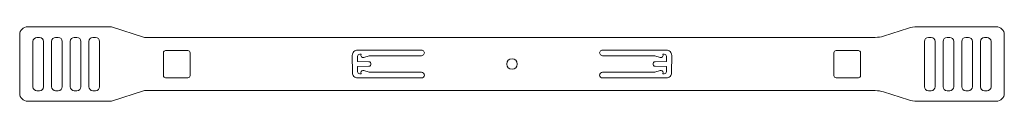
# Model space of a CAD drawing. Header units: millimetres. Extents: x -185 to 185, y -14 to 14.
import ezdxf

# ---------------------------------------------------------------- set-up
doc = ezdxf.new("R2010")
doc.units = ezdxf.units.MM
doc.layers.add('61', color=7, linetype='Continuous', true_color=0xffffff)

msp = doc.modelspace()

# ---------------------------------------------------------------- linework, layer by layer
at = {"layer": '61', "color": 252, "linetype": 'Continuous', "lineweight": 13}
for p, q in [((-181.999692, 14), (-150.533298, 14)), ((-181.999692, 14), (-150.533298, 14)), ((-150.533298, 14), (-138.085436, 9.998902)), ((-150.533298, 14), (-138.085436, 9.998902)), ((139.577799, 10.47859), (149.040853, 13.520286)), ((139.577799, 10.47859), (149.040853, 13.520286)), ((152.100945, 14), (181.999692, 14)), ((152.100945, 14), (181.999692, 14)), ((-184.999692, -11), (-184.999692, 11)), ((-184.999692, -11), (-184.999692, 11)), ((-179.999691, 8.43749), (-179.999691, -8.56251)), ((-179.999691, -8.56251), (-179.999691, 8.43749)), ((-177.499691, 9.93749), (-178.499691, 9.93749)), ((-178.499691, 9.93749), (-177.499691, 9.93749)), ((-175.999691, 8.43749), (-175.999691, -8.56251)), ((-175.999691, -8.56251), (-175.999691, 8.43749)), ((-172.999691, 8.466595), (-172.999691, -8.533405)), ((-172.999691, -8.533405), (-172.999691, 8.466595)), ((-170.499691, 9.966595), (-171.499691, 9.966595)), ((-171.499691, 9.966595), (-170.499691, 9.966595)), ((-168.999691, 8.466595), (-168.999691, -8.533405)), ((-168.999691, -8.533405), (-168.999691, 8.466595)), ((-165.999691, -8.528755), (-165.999691, 8.471245)), ((-165.999691, 8.471245), (-165.999691, -8.528755)), ((-164.499691, 9.971245), (-163.499691, 9.971245)), ((-163.499691, 9.971245), (-164.499691, 9.971245)), ((-161.999691, 8.471245), (-161.999691, -8.528755)), ((-161.999691, -8.528755), (-161.999691, 8.471245)), ((-158.999691, 8.471245), (-158.999691, -8.528755)), ((-158.999691, -8.528755), (-158.999691, 8.471245)), ((-156.499691, 9.971245), (-157.499691, 9.971245)), ((-157.499691, 9.971245), (-156.499691, 9.971245)), ((-154.999691, -8.528755), (-154.999691, 8.471245)), ((-154.999691, 8.471245), (-154.999691, -8.528755)), ((-138.085436, 9.998902), (-0.00004, 10)), ((-138.085436, 9.998902), (-0.00004, 10)), ((0.000043, 10), (-0.00004, 10)), ((-0.00004, 10), (0.000041, 10)), ((0.000041, 10), (136.517626, 9.998874)), ((0.000043, 10), (136.517626, 9.998874)), ((154.999691, 8.471245), (154.999691, -8.528755)), ((154.999691, -8.528755), (154.999691, 8.471245)), ((157.499691, 9.971245), (156.499691, 9.971245)), ((156.499691, 9.971245), (157.499691, 9.971245)), ((158.999691, 8.471245), (158.999691, -8.528755)), ((158.999691, -8.528755), (158.999691, 8.471245)), ((161.999691, -8.528755), (161.999691, 8.471245)), ((161.999691, 8.471245), (161.999691, -8.528755)), ((164.499691, 9.971245), (163.499691, 9.971245)), ((163.499691, 9.971245), (164.499691, 9.971245)), ((165.999691, 8.471245), (165.999691, -8.528755)), ((165.999691, -8.528755), (165.999691, 8.471245)), ((168.999691, -8.533405), (168.999691, 8.466595)), ((168.999691, 8.466595), (168.999691, -8.533405)), ((170.499691, 9.966595), (171.499691, 9.966595)), ((171.499691, 9.966595), (170.499691, 9.966595)), ((172.999691, -8.533405), (172.999691, 8.466595)), ((172.999691, 8.466595), (172.999691, -8.533405)), ((175.999691, -8.56251), (175.999691, 8.43749)), ((175.999691, 8.43749), (175.999691, -8.56251)), ((177.499691, 9.93749), (178.499691, 9.93749)), ((178.499691, 9.93749), (177.499691, 9.93749)), ((179.999691, 8.43749), (179.999691, -8.56251)), ((179.999691, -8.56251), (179.999691, 8.43749)), ((184.999692, 11), (184.999692, -11)), ((184.999692, 11), (184.999692, -11)), ((-131, 4.240147), (-131, -4.359799)), ((-131, 4.240147), (-131, -4.359799)), ((-121.800203, 5.042314), (-130.200206, 5.040147)), ((-121.800203, 5.042314), (-130.200206, 5.040147)), ((-121, -4.357633), (-121, 4.242314)), ((-121, -4.357633), (-121, 4.242314)), ((-34.000047, 5.248969), (-57.999915, 5.248709)), ((-57.999915, 5.248709), (-34.000047, 5.248969)), ((57.999915, 5.248709), (34.000047, 5.248969)), ((34.000047, 5.248969), (57.999915, 5.248709)), ((121, 4.242314), (121, -4.357633)), ((121, 4.242314), (121, -4.357633)), ((130.200206, 5.040147), (121.800203, 5.042314)), ((130.200206, 5.040147), (121.800203, 5.042314)), ((131, -4.359799), (131, 4.240147)), ((131, -4.359799), (131, 4.240147)), ((-59.999892, 3.248425), (-59.998968, -3.249911)), ((-59.998968, -3.249911), (-59.999892, 3.248425)), ((-58.000374, 2.847695), (-58.000104, 0.948417)), ((-58.000104, 0.948417), (-58.000374, 2.847695)), ((-53.781154, 0.849439), (-58.000104, 0.948417)), ((-58.000104, 0.948417), (-53.781154, 0.849439)), ((-56.647279, 3.647817), (-57.200385, 3.647809)), ((-57.200385, 3.647809), (-56.647279, 3.647817)), ((-53.633158, 3.124334), (-55.670973, 2.463589)), ((-55.670973, 2.463589), (-53.633158, 3.124334)), ((-34.000023, 3.124508), (-53.633158, 3.124334)), ((-53.633158, 3.124334), (-34.000023, 3.124508)), ((-52.999903, -0.054437), (-52.999917, 0.049773)), ((-52.999917, 0.049773), (-52.999903, -0.054437)), ((53.633158, 3.124334), (34.000023, 3.124508)), ((34.000023, 3.124508), (53.633158, 3.124334)), ((52.999917, 0.049773), (52.999903, -0.054437)), ((52.999903, -0.054437), (52.999917, 0.049773)), ((55.670973, 2.463589), (53.633158, 3.124334)), ((53.633158, 3.124334), (55.670973, 2.463589)), ((53.781154, 0.849439), (58.000104, 0.948417)), ((58.000104, 0.948417), (53.781154, 0.849439)), ((57.200385, 3.647809), (56.647279, 3.647817)), ((56.647279, 3.647817), (57.200385, 3.647809)), ((58.000104, 0.948417), (58.000374, 2.847695)), ((58.000374, 2.847695), (58.000104, 0.948417)), ((59.999892, 3.248425), (59.998968, -3.249911)), ((59.998968, -3.249911), (59.999892, 3.248425)), ((-57.999833, -0.951583), (-53.781465, -0.854338)), ((-53.781465, -0.854338), (-57.999833, -0.951583)), ((-57.999563, -2.850968), (-57.999833, -0.951583)), ((-57.999833, -0.951583), (-57.999563, -2.850968)), ((-56.646345, -3.65085), (-57.199553, -3.650855)), ((-57.199553, -3.650855), (-56.646345, -3.65085)), ((-56.749506, -3.251634), (-56.749506, -3.251501)), ((-56.749506, -3.251501), (-56.749506, -3.251634)), ((-55.669978, -2.466628), (-53.638827, -3.125403)), ((-53.638827, -3.125403), (-55.669978, -2.466628)), ((-33.998831, -3.125309), (-53.638827, -3.125403)), ((-53.638827, -3.125403), (-33.998831, -3.125309)), ((33.998831, -3.125309), (53.638827, -3.125403)), ((53.638827, -3.125403), (33.998831, -3.125309)), ((55.669978, -2.466628), (53.638827, -3.125403)), ((53.638827, -3.125403), (55.669978, -2.466628)), ((53.781465, -0.854338), (57.999833, -0.951583)), ((57.999833, -0.951583), (53.781465, -0.854338)), ((56.646345, -3.65085), (57.199553, -3.650855)), ((57.199553, -3.650855), (56.646345, -3.65085)), ((56.749506, -3.251634), (56.749506, -3.251501)), ((56.749506, -3.251501), (56.749506, -3.251634)), ((57.999563, -2.850968), (57.999833, -0.951583)), ((57.999833, -0.951583), (57.999563, -2.850968)), ((-130.199794, -5.159799), (-121.799797, -5.157633)), ((-130.199794, -5.159799), (-121.799797, -5.157633)), ((-57.998956, -5.249911), (-33.998819, -5.24977)), ((-33.998819, -5.24977), (-57.998954, -5.249911)), ((57.998954, -5.249911), (33.998819, -5.24977)), ((33.998819, -5.24977), (57.998956, -5.249911)), ((121.799797, -5.157633), (130.199794, -5.159799)), ((121.799797, -5.157633), (130.199794, -5.159799)), ((-177.499691, -10.06251), (-178.499691, -10.06251)), ((-178.499691, -10.06251), (-177.499691, -10.06251)), ((-171.499691, -10.033405), (-170.499691, -10.033405)), ((-170.499691, -10.033405), (-171.499691, -10.033405)), ((-164.499691, -10.028755), (-163.499691, -10.028755)), ((-163.499691, -10.028755), (-164.499691, -10.028755)), ((-157.499691, -10.028755), (-156.499691, -10.028755)), ((-156.499691, -10.028755), (-157.499691, -10.028755)), ((-150.533291, -14), (-138.092265, -10.001098)), ((-150.533291, -14), (-138.092265, -10.001098)), ((-0.000003, -10), (-138.092265, -10.001098)), ((-138.092265, -10.001098), (-0.000003, -10)), ((-0.000003, -10), (136.52479, -10.001126)), ((136.52479, -10.001126), (-0.000003, -10)), ((139.584798, -10.480841), (149.040847, -13.520285)), ((139.584798, -10.480841), (149.040847, -13.520285)), ((157.499691, -10.028755), (156.499691, -10.028755)), ((156.499691, -10.028755), (157.499691, -10.028755)), ((163.499691, -10.028755), (164.499691, -10.028755)), ((164.499691, -10.028755), (163.499691, -10.028755)), ((171.499691, -10.033405), (170.499691, -10.033405)), ((170.499691, -10.033405), (171.499691, -10.033405)), ((177.499691, -10.06251), (178.499691, -10.06251)), ((178.499691, -10.06251), (177.499691, -10.06251)), ((-150.533291, -14), (-181.999692, -14)), ((-181.999692, -14), (-150.533291, -14)), ((152.100938, -14), (181.999692, -14)), ((181.999692, -14), (152.100938, -14))]:
    msp.add_line(p, q, dxfattribs=at)
msp.add_circle((0, 0), 2, dxfattribs=at)
msp.add_circle((0, 0), 2, dxfattribs=at)
for centre, radius, start, end in [((-181.999692, 11), 3, 90, 180), ((-181.999692, 11), 3, 90, 180), ((152.100945, 4), 10, 90, 107.818889), ((152.100945, 4), 10, 90, 107.818889), ((181.999692, 11), 3, 0, 90), ((181.999692, 11), 3, 0, 90), ((-178.499691, 8.43749), 1.5, 90, 180), ((-178.499691, 8.43749), 1.5, 90, 180), ((-177.499691, 8.43749), 1.5, 360, 90), ((-177.499691, 8.43749), 1.5, 360, 90), ((-171.499691, 8.466595), 1.5, 90, 180), ((-171.499691, 8.466595), 1.5, 90, 180), ((-170.499691, 8.466595), 1.5, 0, 90), ((-170.499691, 8.466595), 1.5, 0, 90), ((-164.499691, 8.471245), 1.5, 90, 180), ((-164.499691, 8.471245), 1.5, 90, 180), ((-163.499691, 8.471245), 1.5, 360, 90), ((-163.499691, 8.471245), 1.5, 360, 90), ((-157.499691, 8.471245), 1.5, 90, 180), ((-157.499691, 8.471245), 1.5, 90, 180), ((-156.499691, 8.471245), 1.5, 360, 90), ((-156.499691, 8.471245), 1.5, 360, 90), ((136.517704, 19.998874), 10, 269.999553, 287.818911), ((136.517704, 19.998874), 10, 269.999553, 287.818911), ((156.499691, 8.471245), 1.5, 90, 180), ((156.499691, 8.471245), 1.5, 90, 180), ((157.499691, 8.471245), 1.5, 0, 90), ((157.499691, 8.471245), 1.5, 0, 90), ((163.499691, 8.471245), 1.5, 90, 180), ((163.499691, 8.471245), 1.5, 90, 180), ((164.499691, 8.471245), 1.5, 0, 90), ((164.499691, 8.471245), 1.5, 0, 90), ((170.499691, 8.466595), 1.5, 90, 180), ((170.499691, 8.466595), 1.5, 90, 180), ((171.499691, 8.466595), 1.5, 0, 90), ((171.499691, 8.466595), 1.5, 0, 90), ((177.499691, 8.43749), 1.5, 90, 180), ((177.499691, 8.43749), 1.5, 90, 180), ((178.499691, 8.43749), 1.5, 0, 90), ((178.499691, 8.43749), 1.5, 0, 90), ((-130.2, 4.240147), 0.8, 90.01478, 180), ((-130.2, 4.240147), 0.8, 90.01478, 180), ((-121.8, 4.242314), 0.8, 360, 90.014549), ((-121.8, 4.242314), 0.8, 360, 90.014549), ((-57.999892, 3.248709), 2, 90.000676, 180.008147), ((-57.999892, 3.248709), 2, 90.000676, 180.008147), ((-34.000033, 4.186738), 1.062231, 270.000509, 90.000769), ((-34.000033, 4.186738), 1.062231, 270.000509, 90.000769), ((34.000033, 4.186738), 1.062231, 89.999231, 269.999491), ((34.000033, 4.186738), 1.062231, 89.999231, 269.999491), ((57.999892, 3.248709), 2, 359.991853, 89.999324), ((57.999892, 3.248709), 2, 359.991853, 89.999324), ((121.8, 4.242314), 0.8, 89.985451, 180), ((121.8, 4.242314), 0.8, 89.985451, 180), ((130.2, 4.240147), 0.8, 0, 89.98522), ((130.2, 4.240147), 0.8, 0, 89.98522), ((-57.200374, 2.847809), 0.8, 90.000842, 180.008147), ((-57.200374, 2.847809), 0.8, 90.000842, 180.008147), ((-55.925431, 3.248367), 0.825, 151.041088, 287.964863), ((-55.925431, 3.248367), 0.825, 151.041088, 287.964863), ((-53.799917, 0.049659), 0.8, 0.008147, 88.656068), ((-53.799917, 0.049659), 0.8, 0.008147, 88.656068), ((53.799917, 0.049659), 0.8, 91.343932, 179.991853), ((53.799917, 0.049659), 0.8, 91.343932, 179.991853), ((55.925431, 3.248367), 0.825, 252.035137, 28.958912), ((55.925431, 3.248367), 0.825, 252.035137, 28.958912), ((57.200374, 2.847809), 0.8, 359.991853, 89.999158), ((57.200374, 2.847809), 0.8, 359.991853, 89.999158), ((-57.998968, -3.249911), 2, 180, 270.000394), ((-57.998968, -3.249911), 2, 180, 270.000335), ((-57.199563, -2.850855), 0.8, 180.008147, 270.000773), ((-57.199563, -2.850855), 0.8, 180.008147, 270.000773), ((-55.924506, -3.251383), 0.825, 72.030015, 180.008147), ((-55.924506, -3.251383), 0.825, 72.030015, 180.008147), ((-55.924506, -3.251383), 0.825, 180.017398, 208.960209), ((-55.924506, -3.251383), 0.825, 180.017398, 208.960209), ((-53.799903, -0.054551), 0.8, 271.320586, 0.008147), ((-53.799903, -0.054551), 0.8, 271.320586, 0.008147), ((-33.998826, -4.18754), 1.06223, 270.000335, 90.000274), ((-33.998826, -4.18754), 1.06223, 270.000335, 90.000274), ((33.998826, -4.18754), 1.06223, 89.999726, 269.999665), ((33.998826, -4.18754), 1.06223, 89.999726, 269.999665), ((53.799903, -0.054551), 0.8, 179.991853, 268.679414), ((53.799903, -0.054551), 0.8, 179.991853, 268.679414), ((55.924506, -3.251383), 0.825, 359.991853, 107.969985), ((55.924506, -3.251383), 0.825, 359.991853, 107.969985), ((55.924506, -3.251383), 0.825, 331.039791, 359.982602), ((55.924506, -3.251383), 0.825, 331.039791, 359.982602), ((57.199563, -2.850855), 0.8, 269.999227, 359.991853), ((57.199563, -2.850855), 0.8, 269.999227, 359.991853), ((57.998968, -3.249911), 2, 269.999606, 0), ((57.998968, -3.249911), 2, 269.999665, 0), ((-130.2, -4.359799), 0.8, 180, 270.01478), ((-130.2, -4.359799), 0.8, 180, 270.01478), ((-121.8, -4.357633), 0.8, 270.014549, 360), ((-121.8, -4.357633), 0.8, 270.014549, 360), ((121.8, -4.357633), 0.8, 180, 269.985451), ((121.8, -4.357633), 0.8, 180, 269.985451), ((130.2, -4.359799), 0.8, 269.98522, 0), ((130.2, -4.359799), 0.8, 269.98522, 0), ((-181.999692, -11), 3, 180, 270), ((-181.999692, -11), 3, 180, 270), ((-178.499691, -8.56251), 1.5, 180, 270), ((-178.499691, -8.56251), 1.5, 180, 270), ((-177.499691, -8.56251), 1.5, 270, 360), ((-177.499691, -8.56251), 1.5, 270, 360), ((-171.499691, -8.533405), 1.5, 180, 270), ((-171.499691, -8.533405), 1.5, 180, 270), ((-170.499691, -8.533405), 1.5, 270, 360), ((-170.499691, -8.533405), 1.5, 270, 360), ((-164.499691, -8.528755), 1.5, 180, 270), ((-164.499691, -8.528755), 1.5, 180, 270), ((-163.499691, -8.528755), 1.5, 270, 360), ((-163.499691, -8.528755), 1.5, 270, 360), ((-157.499691, -8.528755), 1.5, 180, 270), ((-157.499691, -8.528755), 1.5, 180, 270), ((-156.499691, -8.528755), 1.5, 270, 360), ((-156.499691, -8.528755), 1.5, 270, 360), ((136.524703, -20.001126), 10, 72.18109, 89.999502), ((136.524703, -20.001126), 10, 72.18109, 89.999502), ((156.499691, -8.528755), 1.5, 180, 270), ((156.499691, -8.528755), 1.5, 180, 270), ((157.499691, -8.528755), 1.5, 270, 0), ((157.499691, -8.528755), 1.5, 270, 0), ((163.499691, -8.528755), 1.5, 180, 270), ((163.499691, -8.528755), 1.5, 180, 270), ((164.499691, -8.528755), 1.5, 270, 0), ((164.499691, -8.528755), 1.5, 270, 0), ((170.499691, -8.533405), 1.5, 180, 270), ((170.499691, -8.533405), 1.5, 180, 270), ((171.499691, -8.533405), 1.5, 270, 0), ((171.499691, -8.533405), 1.5, 270, 0), ((177.499691, -8.56251), 1.5, 180, 270), ((177.499691, -8.56251), 1.5, 180, 270), ((178.499691, -8.56251), 1.5, 270, 0), ((178.499691, -8.56251), 1.5, 270, 0), ((181.999692, -11), 3, 270, 0), ((181.999692, -11), 3, 270, 0), ((152.100938, -4), 10, 252.181111, 270), ((152.100938, -4), 10, 252.181111, 270)]:
    msp.add_arc(centre, radius, start, end, dxfattribs=at)

doc.saveas('drawing.dxf')
